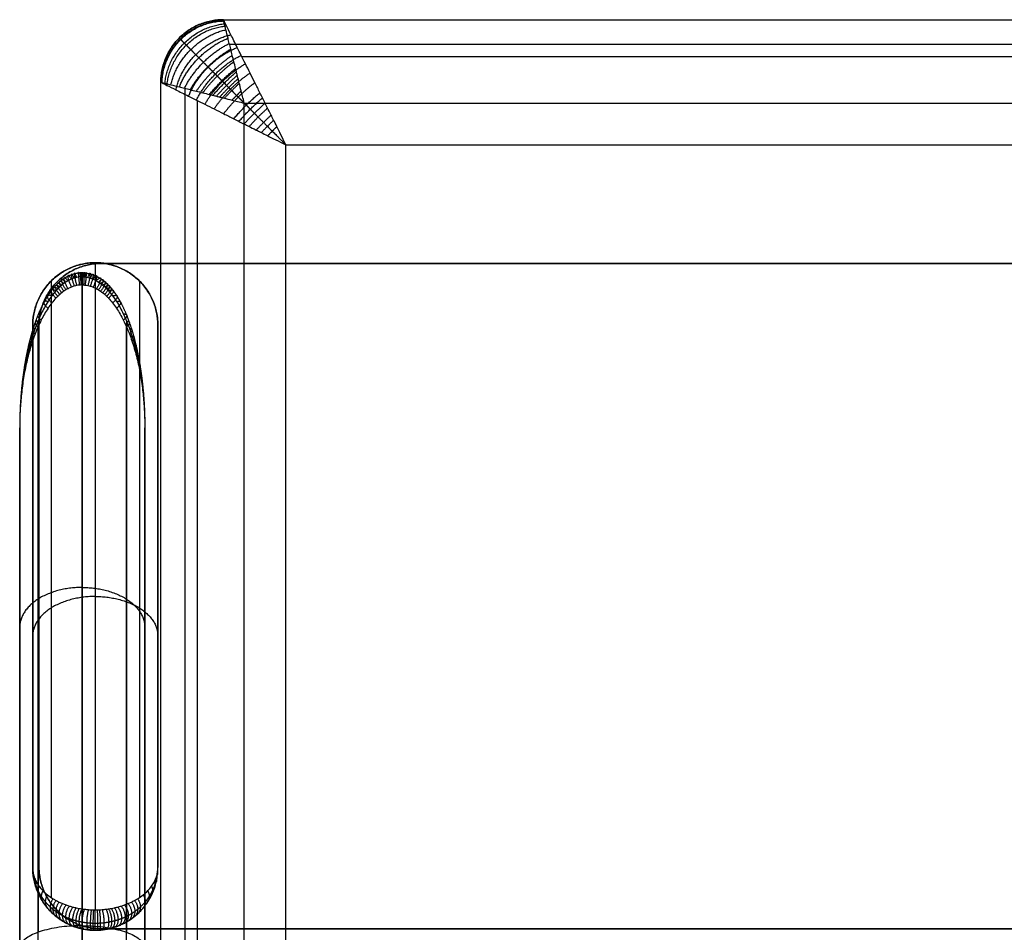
# Model space of a CAD drawing. Header units: millimetres. Extents: x -1267 to 621, y -1022 to -212.
# Tile 3 of 8: x -1267 to -1031, y -431 to -212. Entities that reach past the tile are written whole.
import ezdxf

# ---------------------------------------------------------------- set-up
doc = ezdxf.new("R2010")
doc.units = ezdxf.units.MM
doc.layers.add('Calque 08$Calque 09', color=7, linetype='Continuous', true_color=0xff000e)

msp = doc.modelspace()

# ---------------------------------------------------------------- linework, layer by layer
at = {"layer": 'Calque 08$Calque 09'}
for p, q in [((-1213, -232.1, 63.69), (567, -232.1, 63.69)), ((-1213, -1002.1, 63.69), (-1213, -232.1, 63.69)), ((-1203, -242.1, 423.69), (557, -242.1, 423.69)), ((-1203, -992.1, 423.69), (-1203, -242.1, 423.69)), ((-1263.71, -285.36, 15.36), (-1263.71, -285.36, 492.03)), ((-1233.71, -285.36, 15.36), (-1233.71, -285.36, 492.03)), ((-1266.84, -509.82, 510.36), (-1266.84, -309.92, 510.36)), ((-1236.84, -509.82, 510.36), (-1236.84, -309.92, 510.36)), ((-1263.71, -415.36, 597.63), (-1263.71, -415.36, 15.36)), ((-1233.71, -415.36, 597.63), (-1233.71, -415.36, 15.36)), ((-1247.23, -430.02, 63.69), (-1247.23, -430.02, 13.69)), ((602.7, -430.02, 37.44), (-1247.23, -430.02, 37.44))]:
    msp.add_line(p, q, dxfattribs=at)
for points, weights in [([(-1233, -227.1, 393.69), (-1233, -212.1, 393.69), (-1218, -212.1, 393.69)], [1, 0.707106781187, 1]), ([(-1218, -212.1, 83.69), (-1233, -212.1, 83.69), (-1233, -227.1, 83.69)], [1, 0.707106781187, 1]), ([(-1233, -227.1, 238.69), (-1233, -212.1, 238.69), (-1218, -212.1, 238.69)], [1, 0.707106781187, 1]), ([(-1232.8, -227.16, 80.83), (-1232.5, -212.6, 78.78), (-1217.95, -212.31, 80.83)], [1, 0.714264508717, 1]), ([(-1232.7, -227.26, 397.97), (-1232.4, -212.71, 400.02), (-1217.85, -212.41, 397.97)], [1, 0.714264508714, 1]), ([(-1232.02, -227.35, 77.48), (-1230.76, -214.34, 73.64), (-1217.76, -213.09, 77.48)], [1, 0.740352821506, 1]), ([(-1231.52, -227.84, 402.99), (-1230.27, -214.84, 406.83), (-1217.26, -213.58, 402.99)], [1, 0.740352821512, 1]), ([(-1230.6, -227.7, 74.18), (-1228.17, -216.94, 69.68), (-1217.4, -214.51, 74.18)], [1, 0.78285308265, 1]), ([(-1229.4, -228.91, 407.94), (-1226.97, -218.14, 412.44), (-1216.2, -215.71, 407.94)], [1, 0.782853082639, 1]), ([(-1228.56, -228.21, 71.12), (-1225.26, -219.85, 67.03), (-1216.89, -216.55, 71.12)], [1, 0.835128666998, 1]), ([(-1227.31, -228.53, 69.71), (-1223.78, -221.32, 66.1), (-1216.58, -217.8, 69.71)], [1, 0.862731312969, 1]), ([(-1226.34, -230.44, 412.54), (-1223.04, -222.07, 416.63), (-1214.67, -218.77, 412.54)], [1, 0.835128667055, 1]), ([(-1225.97, -228.86, 68.45), (-1222.4, -222.71, 65.42), (-1216.24, -219.14, 68.45)], [1, 0.888807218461, 1]), ([(-1224.48, -229.23, 67.31), (-1221.03, -224.08, 64.89), (-1215.87, -220.63, 67.31)], [1, 0.913894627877, 1]), ([(-1224.46, -231.38, 414.65), (-1220.94, -224.17, 418.26), (-1213.73, -220.65, 414.65)], [1, 0.862731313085, 1]), ([(-1222.95, -229.62, 66.33), (-1219.74, -225.36, 64.5), (-1215.49, -222.16, 66.33)], [1, 0.936182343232, 1]), ([(-1222.45, -232.38, 416.53), (-1218.88, -226.23, 419.57), (-1212.72, -222.66, 416.53)], [1, 0.888807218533, 1]), ([(-1221.33, -230.02, 65.5), (-1218.5, -226.61, 64.21), (-1215.08, -223.77, 65.5)], [1, 0.955716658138, 1]), ([(-1220.51, -230.23, 65.15), (-1217.9, -227.2, 64.09), (-1214.88, -224.6, 65.15)], [1, 0.964205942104, 1]), ([(-1220.22, -233.49, 418.25), (-1216.77, -228.34, 420.67), (-1211.61, -224.89, 418.25)], [1, 0.913894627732, 1]), ([(-1219.67, -230.44, 64.83), (-1217.32, -227.79, 64), (-1214.67, -225.44, 64.83)], [1, 0.971818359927, 1]), ([(-1218.88, -230.63, 64.57), (-1216.78, -228.33, 63.93), (-1214.47, -226.22, 64.57)], [1, 0.977700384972, 1]), ([(-1217.92, -234.65, 419.72), (-1214.71, -230.39, 421.55), (-1210.46, -227.19, 419.72)], [1, 0.936182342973, 1]), ([(-1217.75, -230.92, 64.26), (-1216.03, -229.08, 63.86), (-1214.19, -227.35, 64.26)], [1, 0.982903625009, 1]), ([(-1215.92, -231.38, 63.9), (-1214.84, -230.26, 63.78), (-1213.73, -229.18, 63.9)], [1, 0.987423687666, 1]), ([(-1215.5, -235.86, 420.96), (-1212.66, -232.44, 422.26), (-1209.25, -229.61, 420.96)], [1, 0.955716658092, 1]), ([(-1214.26, -236.48, 421.49), (-1211.65, -233.45, 422.55), (-1208.63, -230.85, 421.49)], [1, 0.964205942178, 1]), ([(-1213, -237.1, 421.97), (-1210.65, -234.46, 422.8), (-1208, -232.1, 421.97)], [1, 0.971818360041, 1]), ([(-1211.82, -237.69, 422.36), (-1209.72, -235.39, 423), (-1207.41, -233.28, 422.36)], [1, 0.977700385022, 1]), ([(-1210.13, -238.55, 422.83), (-1208.4, -236.71, 423.19), (-1206.56, -234.98, 422.83)], [1, 0.982903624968, 1]), ([(-1208.92, -239.16, 423.1), (-1207.47, -237.64, 423.3), (-1205.95, -236.18, 423.1)], [1, 0.985249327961, 1]), ([(-1207.38, -239.93, 423.36), (-1206.29, -238.82, 423.41), (-1205.18, -237.72, 423.36)], [1, 0.987423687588, 1]), ([(-1263.71, -285.36, 15.36), (-1263.71, -270.36, 15.36), (-1248.71, -270.36, 15.36)], [1, 0.707106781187, 1]), ([(-1248.71, -270.36, 134.26), (-1263.71, -270.36, 134.26), (-1263.71, -285.36, 134.26)], [1, 0.707106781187, 1]), ([(-1247.23, -270.51, 13.69), (-1262.23, -270.51, 13.69), (-1262.23, -285.51, 13.69)], [1, 0.707106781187, 1]), ([(-1262.23, -285.51, 63.69), (-1262.23, -270.51, 63.69), (-1247.23, -270.51, 63.69)], [1, 0.707106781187, 1]), ([(-1247.23, -270.51, 38.69), (-1262.23, -270.51, 38.69), (-1262.23, -285.51, 38.69)], [1, 0.707106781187, 1]), ([(-1233.71, -285.36, 15.36), (-1233.71, -270.36, 15.36), (-1248.71, -270.36, 15.36)], [1, 0.707106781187, 1]), ([(-1248.71, -270.36, 134.26), (-1233.71, -270.36, 134.26), (-1233.71, -285.36, 134.26)], [1, 0.707106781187, 1]), ([(-1254.43, -274.28, 500.83), (-1257.62, -269.35, 496.15), (-1254.43, -276.2, 495.59)], [1, 0.373875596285, 1]), ([(-1253.76, -274.04, 500.76), (-1256.38, -268.42, 495.83), (-1253.76, -275.97, 495.49)], [1, 0.357538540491, 1]), ([(-1253.2, -273.89, 500.72), (-1255.18, -267.79, 495.61), (-1253.2, -275.82, 495.43)], [1, 0.347274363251, 1]), ([(-1252.52, -273.78, 500.69), (-1253.56, -267.28, 495.43), (-1252.52, -275.72, 495.38)], [1, 0.339314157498, 1]), ([(-1252.16, -273.75, 500.69), (-1252.67, -267.14, 495.38), (-1252.16, -275.69, 495.37)], [1, 0.337251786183, 1]), ([(-1251.84, -275.68, 495.36), (-1251.84, -267.1, 495.36), (-1251.84, -273.74, 500.68)], [1, 0.336624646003, 1]), ([(-1251.51, -273.75, 500.69), (-1251, -267.14, 495.38), (-1251.51, -275.69, 495.37)], [1, 0.337251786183, 1]), ([(-1251.16, -273.78, 500.69), (-1250.11, -267.28, 495.43), (-1251.15, -275.72, 495.38)], [1, 0.339314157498, 1]), ([(-1250.47, -273.89, 500.72), (-1248.49, -267.79, 495.61), (-1250.47, -275.82, 495.43)], [1, 0.347274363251, 1]), ([(-1249.91, -274.04, 500.76), (-1247.29, -268.42, 495.83), (-1249.91, -275.97, 495.49)], [1, 0.357538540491, 1]), ([(-1249.24, -274.28, 500.83), (-1246.05, -269.35, 496.15), (-1249.24, -276.2, 495.59)], [1, 0.373875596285, 1]), ([(-1257.21, -276.14, 501.33), (-1260.87, -273.95, 497.76), (-1257.21, -277.96, 496.36)], [1, 0.476238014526, 1]), ([(-1256.73, -275.72, 501.21), (-1260.46, -273.12, 497.47), (-1256.73, -277.56, 496.18)], [1, 0.455369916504, 1]), ([(-1256.24, -275.33, 501.11), (-1260, -272.28, 497.18), (-1256.24, -277.19, 496.02)], [1, 0.435228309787, 1]), ([(-1255.74, -274.99, 501.02), (-1259.46, -271.44, 496.89), (-1255.74, -276.87, 495.88)], [1, 0.416225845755, 1]), ([(-1255.25, -274.69, 500.94), (-1258.85, -270.63, 496.6), (-1255.25, -276.58, 495.76)], [1, 0.398826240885, 1]), ([(-1248.42, -274.69, 500.94), (-1244.82, -270.63, 496.6), (-1248.42, -276.58, 495.76)], [1, 0.398826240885, 1]), ([(-1247.93, -274.99, 501.02), (-1244.21, -271.44, 496.89), (-1247.93, -276.87, 495.88)], [1, 0.416225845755, 1]), ([(-1247.44, -275.33, 501.11), (-1243.67, -272.28, 497.18), (-1247.43, -277.19, 496.02)], [1, 0.435228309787, 1]), ([(-1246.94, -275.72, 501.21), (-1243.21, -273.12, 497.47), (-1246.94, -277.56, 496.18)], [1, 0.455369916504, 1]), ([(-1246.46, -276.14, 501.33), (-1242.8, -273.95, 497.76), (-1246.46, -277.96, 496.36)], [1, 0.476238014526, 1]), ([(-1259.12, -278.29, 501.9), (-1262.18, -277.35, 498.95), (-1259.12, -279.99, 497.25)], [1, 0.567221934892, 1]), ([(-1258.13, -277.08, 501.58), (-1261.55, -275.57, 498.33), (-1258.14, -278.85, 496.75)], [1, 0.518823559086, 1]), ([(-1257.68, -276.6, 501.45), (-1261.23, -274.77, 498.05), (-1257.68, -278.39, 496.55)], [1, 0.497481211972, 1]), ([(-1245.99, -276.6, 501.45), (-1242.44, -274.77, 498.05), (-1245.99, -278.39, 496.55)], [1, 0.497481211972, 1]), ([(-1245.54, -277.08, 501.58), (-1242.12, -275.57, 498.33), (-1245.53, -278.85, 496.75)], [1, 0.518823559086, 1]), ([(-1244.56, -278.29, 501.9), (-1241.49, -277.35, 498.95), (-1244.55, -279.99, 497.25)], [1, 0.567221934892, 1]), ([(-1260.04, -279.65, 502.27), (-1262.74, -279.12, 499.58), (-1260.05, -281.27, 497.81)], [1, 0.615170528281, 1]), ([(-1243.63, -279.65, 502.27), (-1240.93, -279.12, 499.58), (-1243.62, -281.27, 497.81)], [1, 0.615170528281, 1]), ([(-1261.67, -282.61, 503.06), (-1263.69, -282.59, 500.79), (-1261.67, -284.08, 499.04)], [1, 0.702771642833, 1]), ([(-1242, -282.61, 503.06), (-1239.98, -282.59, 500.79), (-1242, -284.08, 499.04)], [1, 0.702771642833, 1]), ([(-1262.44, -284.34, 503.52), (-1264.13, -284.47, 501.45), (-1262.44, -285.71, 499.76)], [1, 0.745497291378, 1]), ([(-1241.23, -284.34, 503.52), (-1239.54, -284.47, 501.45), (-1241.23, -285.71, 499.76)], [1, 0.745497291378, 1]), ([(-1263.74, -287.91, 504.48), (-1264.91, -288.21, 502.76), (-1263.74, -289.09, 501.24)], [1, 0.819099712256, 1]), ([(-1263.12, -286.11, 504), (-1264.54, -286.35, 502.11), (-1263.13, -287.39, 500.49)], [1, 0.784204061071, 1]), ([(-1240.55, -286.11, 504), (-1239.13, -286.35, 502.11), (-1240.54, -287.39, 500.49)], [1, 0.784204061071, 1]), ([(-1239.93, -287.91, 504.48), (-1238.77, -288.21, 502.76), (-1239.93, -289.09, 501.24)], [1, 0.819099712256, 1]), ([(-1264.3, -289.81, 504.99), (-1265.25, -290.15, 503.44), (-1264.31, -290.9, 502.03)], [1, 0.85166549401, 1]), ([(-1239.37, -289.81, 504.99), (-1238.42, -290.15, 503.44), (-1239.36, -290.9, 502.03)], [1, 0.85166549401, 1]), ([(-1264.81, -291.78, 505.51), (-1265.56, -292.13, 504.13), (-1264.81, -292.76, 502.84)], [1, 0.88110683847, 1]), ([(-1238.86, -291.78, 505.51), (-1238.11, -292.13, 504.13), (-1238.86, -292.76, 502.84)], [1, 0.88110683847, 1]), ([(-1265.25, -293.76, 506.04), (-1265.83, -294.1, 504.82), (-1265.26, -294.63, 503.66)], [1, 0.906930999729, 1]), ([(-1238.42, -293.76, 506.04), (-1237.84, -294.1, 504.82), (-1238.41, -294.63, 503.66)], [1, 0.906930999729, 1]), ([(-1265.97, -297.8, 507.12), (-1266.28, -298.09, 506.22), (-1265.97, -298.45, 505.34)], [1, 0.948704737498, 1]), ([(-1237.7, -297.8, 507.12), (-1237.39, -298.09, 506.22), (-1237.7, -298.45, 505.34)], [1, 0.948704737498, 1]), ([(-1266.46, -301.89, 508.22), (-1266.6, -302.1, 507.62), (-1266.46, -302.32, 507.03)], [1, 0.977822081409, 1]), ([(-1237.21, -301.89, 508.22), (-1237.08, -302.1, 507.62), (-1237.21, -302.32, 507.03)], [1, 0.977822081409, 1]), ([(-1266.74, -305.92, 509.29), (-1266.78, -306.02, 509), (-1266.74, -306.13, 508.7)], [1, 0.994524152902, 1]), ([(-1236.93, -305.92, 509.29), (-1236.89, -306.02, 509), (-1236.93, -306.13, 508.7)], [1, 0.994524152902, 1]), ([(-1251.84, -348.19, 560.36), (-1266.84, -348.19, 560.36), (-1266.84, -357.78, 548.72)], [1, 0.707106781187, 1]), ([(-1251.84, -348.19, 560.36), (-1236.84, -348.19, 560.36), (-1236.84, -357.78, 548.72)], [1, 0.707106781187, 1]), ([(-1248.71, -350.36, 564.15), (-1263.71, -350.36, 564.15), (-1263.71, -359.82, 552.51)], [1, 0.707106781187, 1]), ([(-1248.71, -350.36, 564.15), (-1233.71, -350.36, 564.15), (-1233.71, -359.82, 552.51)], [1, 0.707106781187, 1]), ([(-1248.71, -430.36, 15.36), (-1263.71, -430.36, 15.36), (-1263.71, -415.36, 15.36)], [1, 0.707106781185, 1]), ([(-1248.71, -430.36, 199.25), (-1263.71, -430.36, 199.25), (-1263.71, -415.36, 199.25)], [1, 0.707106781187, 1]), ([(-1247.23, -430.02, 63.69), (-1262.23, -430.02, 63.69), (-1262.23, -415.02, 63.69)], [1, 0.707106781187, 1]), ([(-1262.23, -415.02, 13.69), (-1262.23, -430.02, 13.69), (-1247.23, -430.02, 13.69)], [1, 0.707106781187, 1]), ([(-1262.23, -415.02, 38.69), (-1262.23, -430.02, 38.69), (-1247.23, -430.02, 38.69)], [1, 0.707106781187, 1]), ([(-1248.71, -430.36, 15.36), (-1233.71, -430.36, 15.36), (-1233.71, -415.36, 15.36)], [1, 0.707106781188, 1]), ([(-1248.71, -430.36, 199.25), (-1233.71, -430.36, 199.25), (-1233.71, -415.36, 199.25)], [1, 0.707106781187, 1]), ([(-1263.62, -416.47, 600.63), (-1263.65, -416.73, 600.5), (-1263.62, -417, 600.38)], [1, 0.995145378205, 1]), ([(-1263.35, -417.57, 603.64), (-1263.46, -418.11, 603.4), (-1263.35, -418.64, 603.13)], [1, 0.980367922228, 1]), ([(-1234.07, -417.57, 603.64), (-1233.95, -418.11, 603.4), (-1234.07, -418.64, 603.13)], [1, 0.98036796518, 1]), ([(-1233.8, -416.47, 600.63), (-1233.77, -416.73, 600.5), (-1233.8, -417, 600.38)], [1, 0.995145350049, 1]), ([(-1262.87, -418.69, 606.7), (-1263.15, -419.52, 606.36), (-1262.87, -420.31, 605.94)], [1, 0.954707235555, 1]), ([(-1262.19, -419.8, 609.71), (-1262.69, -420.92, 609.3), (-1262.19, -421.95, 608.69)], [1, 0.918155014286, 1]), ([(-1235.23, -419.8, 609.71), (-1234.73, -420.92, 609.3), (-1235.23, -421.95, 608.69)], [1, 0.918155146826, 1]), ([(-1234.55, -418.69, 606.7), (-1234.27, -419.52, 606.36), (-1234.55, -420.31, 605.94)], [1, 0.954707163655, 1]), ([(-1261.28, -420.88, 612.64), (-1262.09, -422.31, 612.21), (-1261.28, -423.54, 611.37)], [1, 0.87036434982, 1]), ([(-1260.17, -421.88, 615.39), (-1261.35, -423.64, 615.02), (-1260.17, -425.04, 613.89)], [1, 0.812933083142, 1]), ([(-1237.25, -421.88, 615.39), (-1236.07, -423.64, 615.02), (-1237.25, -425.04, 613.89)], [1, 0.812933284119, 1]), ([(-1236.14, -420.88, 612.64), (-1235.33, -422.31, 612.21), (-1236.14, -423.54, 611.37)], [1, 0.870364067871, 1]), ([(-1258.83, -422.82, 617.95), (-1260.45, -424.96, 617.78), (-1258.83, -426.44, 616.23)], [1, 0.745567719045, 1]), ([(-1258.12, -423.24, 619.07), (-1259.96, -425.56, 619.05), (-1258.12, -427.05, 617.26)], [1, 0.710918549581, 1]), ([(-1257.36, -423.62, 620.12), (-1259.42, -426.16, 620.3), (-1257.36, -427.62, 618.22)], [1, 0.67524052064, 1]), ([(-1256.55, -423.98, 621.11), (-1258.83, -426.76, 621.56), (-1256.55, -428.15, 619.12)], [1, 0.638187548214, 1]), ([(-1255.7, -424.31, 621.99), (-1258.17, -427.33, 622.77), (-1255.7, -428.63, 619.93)], [1, 0.601642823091, 1]), ([(-1254.91, -424.57, 622.69), (-1257.5, -427.84, 623.84), (-1254.91, -429.02, 620.58)], [1, 0.569469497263, 1]), ([(-1254.1, -424.8, 623.32), (-1256.74, -428.34, 624.89), (-1254.1, -429.36, 621.15)], [1, 0.538606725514, 1]), ([(-1243.32, -424.8, 623.32), (-1240.68, -428.34, 624.89), (-1243.32, -429.36, 621.15)], [1, 0.538606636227, 1]), ([(-1242.5, -424.57, 622.69), (-1239.92, -427.84, 623.84), (-1242.5, -429.02, 620.58)], [1, 0.569469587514, 1]), ([(-1241.71, -424.31, 621.99), (-1239.25, -427.33, 622.77), (-1241.71, -428.63, 619.93)], [1, 0.601642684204, 1]), ([(-1240.87, -423.98, 621.11), (-1238.59, -426.76, 621.56), (-1240.87, -428.15, 619.12)], [1, 0.638187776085, 1]), ([(-1240.06, -423.62, 620.12), (-1237.99, -426.16, 620.3), (-1240.06, -427.62, 618.22)], [1, 0.675240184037, 1]), ([(-1239.3, -423.24, 619.07), (-1237.46, -425.56, 619.05), (-1239.3, -427.05, 617.26)], [1, 0.710919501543, 1]), ([(-1238.59, -422.82, 617.95), (-1236.97, -424.96, 617.78), (-1238.59, -426.44, 616.23)], [1, 0.745567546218, 1]), ([(-1253.28, -424.99, 623.85), (-1255.87, -428.82, 625.89), (-1253.28, -429.65, 621.64)], [1, 0.510259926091, 1]), ([(-1252.56, -425.13, 624.24), (-1255.02, -429.21, 626.71), (-1252.56, -429.86, 621.99)], [1, 0.48826934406, 1]), ([(-1251.91, -425.24, 624.53), (-1254.16, -429.53, 627.38), (-1251.91, -430.02, 622.25)], [1, 0.471035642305, 1]), ([(-1251.31, -425.32, 624.75), (-1253.27, -429.79, 627.93), (-1251.31, -430.14, 622.45)], [1, 0.457338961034, 1]), ([(-1250.36, -425.41, 625), (-1251.72, -430.12, 628.63), (-1250.36, -430.27, 622.68)], [1, 0.441087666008, 1]), ([(-1249.66, -425.45, 625.11), (-1250.48, -430.28, 628.96), (-1249.66, -430.33, 622.78)], [1, 0.433582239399, 1]), ([(-1249.15, -425.47, 625.15), (-1249.54, -430.35, 629.1), (-1249.15, -430.36, 622.82)], [1, 0.430589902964, 1]), ([(-1248.71, -430.36, 622.83), (-1248.71, -430.36, 629.14), (-1248.71, -425.47, 625.16)], [1, 0.429771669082, 1]), ([(-1248.27, -425.47, 625.15), (-1247.88, -430.35, 629.1), (-1248.27, -430.36, 622.82)], [1, 0.430589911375, 1]), ([(-1247.76, -425.45, 625.11), (-1246.93, -430.28, 628.96), (-1247.76, -430.33, 622.78)], [1, 0.433582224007, 1]), ([(-1247.06, -425.41, 625), (-1245.69, -430.12, 628.63), (-1247.06, -430.27, 622.68)], [1, 0.441087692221, 1]), ([(-1246.11, -425.32, 624.75), (-1244.15, -429.79, 627.93), (-1246.11, -430.14, 622.45)], [1, 0.457338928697, 1]), ([(-1245.51, -425.24, 624.53), (-1243.26, -429.53, 627.38), (-1245.51, -430.02, 622.25)], [1, 0.471035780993, 1]), ([(-1244.86, -425.13, 624.24), (-1242.4, -429.21, 626.71), (-1244.86, -429.86, 621.99)], [1, 0.488269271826, 1]), ([(-1244.14, -424.99, 623.85), (-1241.54, -428.82, 625.89), (-1244.14, -429.65, 621.64)], [1, 0.510260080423, 1])]:
    msp.add_rational_spline(points, weights, degree=2, dxfattribs=at)
for points in [[(-1218, -212.1, 83.69), (-323, -212.1, 83.69), (572, -212.1, 83.69)], [(-1218, -212.1, 83.69), (-1218, -212.1, 238.69), (-1218, -212.1, 393.69)], [(-1218, -212.1, 393.69), (-323, -212.1, 393.69), (572, -212.1, 393.69)], [(-1218, -212.1, 243.69), (-323, -212.1, 243.69), (572, -212.1, 243.69)], [(-1228.61, -216.5, 83.69), (-1228.61, -216.5, 238.69), (-1228.61, -216.5, 393.69)], [(-1216.54, -217.96, 69.54), (-323, -217.96, 69.54), (570.53, -217.96, 69.54)], [(-1213.61, -220.89, 414.9), (-323, -220.89, 414.9), (567.6, -220.89, 414.9)], [(-1233, -1007.1, 83.69), (-1233, -617.1, 83.69), (-1233, -227.1, 83.69)], [(-1233, -1007.1, 393.69), (-1233, -617.1, 393.69), (-1233, -227.1, 393.69)], [(-1233, -227.1, 83.69), (-1233, -227.1, 238.69), (-1233, -227.1, 393.69)], [(-1233, -1007.1, 243.69), (-1233, -617.1, 243.69), (-1233, -227.1, 243.69)], [(-1227.15, -1005.64, 69.54), (-1227.15, -617.1, 69.54), (-1227.15, -228.57, 69.54)], [(-1224.22, -1002.71, 414.9), (-1224.22, -617.1, 414.9), (-1224.22, -231.5, 414.9)], [(-1248.71, -270.36, 499.17), (-1248.71, -347.92, 562.17), (-1248.71, -425.47, 625.16)], [(-1248.71, -270.36, 15.36), (-1248.71, -270.36, 257.27), (-1248.71, -270.36, 499.17)], [(602.7, -270.51, 13.69), (-322.27, -270.51, 13.69), (-1247.23, -270.51, 13.69)], [(-1247.23, -270.51, 63.69), (-322.27, -270.51, 63.69), (602.7, -270.51, 63.69)], [(-1247.23, -270.51, 63.69), (-1247.23, -270.51, 38.69), (-1247.23, -270.51, 13.69)], [(602.7, -270.51, 38.69), (-322.27, -270.51, 38.69), (-1247.23, -270.51, 38.69)], [(-1251.84, -273.74, 500.68), (-1251.84, -351.51, 563.02), (-1251.84, -429.28, 625.36)], [(-1259.31, -274.76, 15.36), (-1259.31, -274.76, 256.22), (-1259.31, -274.76, 497.08)], [(-1259.31, -274.76, 497.08), (-1259.31, -348.63, 557.09), (-1259.31, -422.51, 617.1)], [(-1257.84, -274.91, 63.69), (-1257.84, -274.91, 38.69), (-1257.84, -274.91, 13.69)], [(-1251.84, -509.82, 495.36), (-1251.84, -392.75, 495.36), (-1251.84, -275.68, 495.36)], [(-1238.1, -274.76, 15.36), (-1238.1, -274.76, 256.22), (-1238.1, -274.76, 497.08)], [(-1238.1, -274.76, 497.08), (-1238.1, -348.63, 557.09), (-1238.1, -422.51, 617.1)], [(-1263.71, -285.36, 492.03), (-1263.71, -350.36, 544.83), (-1263.71, -415.36, 597.63)], [(-1263.71, -415.36, 15.36), (-1263.71, -350.36, 15.36), (-1263.71, -285.36, 15.36)], [(-1263.71, -285.36, 199.25), (-1263.71, -350.36, 199.25), (-1263.71, -415.36, 199.25)], [(-1262.44, -284.35, 503.53), (-1262.44, -357.6, 562.25), (-1262.44, -430.86, 620.97)], [(-1262.23, -285.51, 63.69), (-1262.23, -350.27, 63.69), (-1262.23, -415.02, 63.69)], [(-1262.23, -285.51, 13.69), (-1262.23, -350.27, 13.69), (-1262.23, -415.02, 13.69)], [(-1262.23, -285.51, 63.69), (-1262.23, -285.51, 38.69), (-1262.23, -285.51, 13.69)], [(-1262.23, -285.51, 38.69), (-1262.23, -350.27, 38.69), (-1262.23, -415.02, 38.69)], [(-1241.23, -284.35, 503.53), (-1241.23, -357.6, 562.25), (-1241.23, -430.86, 620.97)], [(-1233.71, -285.36, 492.03), (-1233.71, -350.36, 544.83), (-1233.71, -415.36, 597.63)], [(-1233.71, -415.36, 15.36), (-1233.71, -350.36, 15.36), (-1233.71, -285.36, 15.36)], [(-1233.71, -285.36, 199.25), (-1233.71, -350.36, 199.25), (-1233.71, -415.36, 199.25)], [(-1262.44, -509.82, 499.76), (-1262.44, -397.76, 499.76), (-1262.44, -285.71, 499.76)], [(-1241.23, -509.82, 499.76), (-1241.23, -397.76, 499.76), (-1241.23, -285.71, 499.76)], [(-1266.84, -309.92, 510.36), (-1266.84, -372.3, 560.36), (-1266.84, -434.67, 610.36)], [(-1236.84, -309.92, 510.36), (-1236.84, -372.3, 560.36), (-1236.84, -434.67, 610.36)], [(-1263.71, -350.36, 544.83), (-1263.71, -350.36, 280.1), (-1263.71, -350.36, 15.36)], [(-1233.71, -350.36, 544.83), (-1233.71, -350.36, 280.1), (-1233.71, -350.36, 15.36)], [(-1266.84, -372.3, 560.36), (-1266.84, -441.06, 560.36), (-1266.84, -509.82, 560.36)], [(-1236.84, -372.3, 560.36), (-1236.84, -441.06, 560.36), (-1236.84, -509.82, 560.36)], [(-1262.23, -415.02, 63.69), (-1262.23, -415.02, 38.69), (-1262.23, -415.02, 13.69)], [(-1259.31, -425.97, 615.45), (-1259.31, -425.97, 315.41), (-1259.31, -425.97, 15.36)], [(-1257.84, -425.63, 63.69), (-1257.84, -425.63, 38.69), (-1257.84, -425.63, 13.69)], [(-1238.1, -425.97, 615.45), (-1238.1, -425.97, 315.41), (-1238.1, -425.97, 15.36)], [(-1251.84, -429.28, 625.36), (-1251.84, -469.55, 625.36), (-1251.84, -509.82, 625.36)], [(-1248.71, -430.36, 622.83), (-1248.71, -430.36, 319.1), (-1248.71, -430.36, 15.36)], [(602.7, -430.02, 63.69), (-322.27, -430.02, 63.69), (-1247.23, -430.02, 63.69)], [(-1247.23, -430.02, 13.69), (-322.27, -430.02, 13.69), (602.7, -430.02, 13.69)]]:
    msp.add_open_spline(points, degree=2, dxfattribs=at)
for points, knots in [([(-1203, -242.1, 423.69), (-1203.89, -240.3, 423.68), (-1204.95, -238.17, 423.46), (-1205.98, -236.13, 423.1), (-1206.78, -234.53, 422.73), (-1207.46, -233.2, 422.34), (-1208.03, -232.05, 421.96), (-1208.63, -230.85, 421.5), (-1209.45, -229.19, 420.79), (-1210.46, -227.2, 419.77), (-1211.62, -224.87, 418.3), (-1212.72, -222.68, 416.6), (-1213.74, -220.63, 414.69), (-1214.95, -218.2, 411.97), (-1216.22, -215.66, 408.21), (-1217.31, -213.5, 403.23), (-1217.89, -212.34, 398.33), (-1218, -212.1, 395.12), (-1218, -212.1, 393.69)], [-24.679051, -24.679051, -24.679051, -24.679051, -23.886231, -23.489821, -23.093411, -22.300592, -21.507772, -20.594142, -19.680513, -17.853254, -16.063055, -14.272856, -12.570032, -10.867208, -7.704255, -4.806764, -2.155045, 0, 0, 0, 0]), ([(-1213, -232.1, 63.69), (-1213.3, -230.9, 63.69), (-1213.77, -229, 63.88), (-1214.22, -227.24, 64.27), (-1214.49, -226.17, 64.58), (-1214.68, -225.4, 64.84), (-1214.88, -224.6, 65.14), (-1215.15, -223.49, 65.62), (-1215.49, -222.17, 66.3), (-1215.88, -220.62, 67.28), (-1216.24, -219.15, 68.41), (-1216.58, -217.79, 69.68), (-1216.99, -216.17, 71.49), (-1217.41, -214.48, 74), (-1217.77, -213.03, 77.32), (-1217.96, -212.26, 80.59), (-1218, -212.1, 82.73), (-1218, -212.1, 83.69)], [-8.22635, -8.22635, -8.22635, -8.22635, -7.962077, -7.697804, -7.433531, -7.169257, -6.864714, -6.560171, -5.951085, -5.354352, -4.757619, -4.190011, -3.622403, -2.568085, -1.602255, -0.718348, 0, 0, 0, 0]), ([(-1233, -227.1, 393.69), (-1233, -227.1, 395.12), (-1232.77, -227.22, 398.33), (-1231.61, -227.8, 403.23), (-1229.44, -228.88, 408.21), (-1226.9, -230.15, 411.97), (-1224.48, -231.37, 414.69), (-1222.43, -232.39, 416.6), (-1220.23, -233.49, 418.3), (-1217.91, -234.65, 419.77), (-1215.92, -235.65, 420.79), (-1214.26, -236.48, 421.5), (-1213.06, -237.08, 421.96), (-1211.91, -237.65, 422.34), (-1210.57, -238.33, 422.73), (-1208.98, -239.13, 423.1), (-1206.94, -240.15, 423.46), (-1204.8, -241.22, 423.68), (-1203, -242.1, 423.69)], [0, 0, 0, 0, 2.155045, 4.806764, 7.704255, 10.867208, 12.570032, 14.272856, 16.063055, 17.853254, 19.680513, 20.594142, 21.507772, 22.300592, 23.093411, 23.489821, 23.886231, 24.679051, 24.679051, 24.679051, 24.679051]), ([(-1233, -227.1, 83.69), (-1233, -227.1, 82.73), (-1232.85, -227.14, 80.59), (-1232.07, -227.34, 77.32), (-1230.63, -227.7, 74), (-1228.94, -228.12, 71.49), (-1227.32, -228.53, 69.68), (-1225.95, -228.87, 68.41), (-1224.49, -229.23, 67.28), (-1222.94, -229.62, 66.3), (-1221.61, -229.95, 65.62), (-1220.51, -230.23, 65.14), (-1219.71, -230.43, 64.84), (-1218.94, -230.62, 64.58), (-1217.87, -230.89, 64.27), (-1216.1, -231.34, 63.88), (-1214.2, -231.81, 63.69), (-1213, -232.1, 63.69)], [0, 0, 0, 0, 0.718348, 1.602255, 2.568085, 3.622403, 4.190011, 4.757619, 5.354352, 5.951085, 6.560171, 6.864714, 7.169257, 7.433531, 7.697804, 7.962077, 8.22635, 8.22635, 8.22635, 8.22635]), ([(-1248.71, -270.36, 499.17), (-1249.52, -270.36, 499.17), (-1251.19, -270.5, 499.1), (-1253.68, -271.13, 498.8), (-1256.12, -272.23, 498.28), (-1258.38, -273.78, 497.54), (-1260.32, -275.74, 496.61), (-1261.86, -277.99, 495.54), (-1262.95, -280.42, 494.39), (-1263.57, -282.89, 493.21), (-1263.71, -284.56, 492.42), (-1263.71, -285.36, 492.03)], [0, 0, 0, 0, 2.430116, 5.008921, 7.72491, 10.555069, 13.462538, 16.39781, 19.30407, 22.125086, 24.812808, 24.812808, 24.812808, 24.812808]), ([(-1248.71, -270.36, 499.17), (-1247.9, -270.36, 499.17), (-1246.22, -270.5, 499.1), (-1243.73, -271.13, 498.8), (-1241.29, -272.23, 498.28), (-1239.04, -273.78, 497.54), (-1237.1, -275.74, 496.61), (-1235.55, -277.99, 495.54), (-1234.47, -280.42, 494.39), (-1233.84, -282.89, 493.21), (-1233.71, -284.56, 492.42), (-1233.71, -285.36, 492.03)], [0, 0, 0, 0, 2.430116, 5.008921, 7.72491, 10.555069, 13.462538, 16.39781, 19.30407, 22.125086, 24.812808, 24.812808, 24.812808, 24.812808]), ([(-1251.84, -273.74, 500.68), (-1251.94, -273.74, 500.68), (-1252.17, -273.74, 500.69), (-1252.63, -273.78, 500.7), (-1253.17, -273.87, 500.72), (-1253.81, -274.04, 500.77), (-1254.5, -274.3, 500.83), (-1255.16, -274.63, 500.92), (-1255.75, -274.99, 501.02), (-1256.25, -275.33, 501.11), (-1256.74, -275.72, 501.22), (-1257.22, -276.14, 501.33), (-1257.69, -276.6, 501.45), (-1258.34, -277.3, 501.64), (-1259.16, -278.31, 501.91), (-1260.4, -280.13, 502.4), (-1261.49, -282.16, 502.94), (-1262.46, -284.34, 503.52), (-1263.14, -286.11, 504), (-1263.76, -287.93, 504.49), (-1264.32, -289.83, 504.99), (-1264.82, -291.78, 505.51), (-1265.41, -294.44, 506.22), (-1266.01, -297.81, 507.13), (-1266.49, -301.86, 508.21), (-1266.77, -305.91, 509.29), (-1266.84, -308.59, 510.01), (-1266.84, -309.92, 510.36)], [0, 0, 0, 0, 0.262687, 0.546269, 1.103085, 1.575474, 2.167094, 2.932126, 3.424776, 3.946668, 4.493353, 5.060955, 5.646163, 6.246157, 7.670699, 9.196795, 12.38861, 14.195171, 16.019066, 17.856092, 19.782393, 21.756828, 23.73807, 27.74501, 31.789199, 35.751529, 39.691254, 39.691254, 39.691254, 39.691254]), ([(-1251.84, -273.74, 500.68), (-1251.73, -273.74, 500.68), (-1251.5, -273.74, 500.69), (-1251.04, -273.78, 500.7), (-1250.5, -273.87, 500.72), (-1249.86, -274.04, 500.77), (-1249.17, -274.3, 500.83), (-1248.51, -274.63, 500.92), (-1247.92, -274.99, 501.02), (-1247.42, -275.33, 501.11), (-1246.93, -275.72, 501.22), (-1246.45, -276.14, 501.33), (-1245.99, -276.6, 501.45), (-1245.33, -277.3, 501.64), (-1244.51, -278.31, 501.91), (-1243.27, -280.13, 502.4), (-1242.18, -282.16, 502.94), (-1241.21, -284.34, 503.52), (-1240.53, -286.11, 504), (-1239.91, -287.93, 504.49), (-1239.35, -289.83, 504.99), (-1238.85, -291.78, 505.51), (-1238.26, -294.44, 506.22), (-1237.67, -297.81, 507.13), (-1237.18, -301.86, 508.21), (-1236.9, -305.91, 509.29), (-1236.84, -308.59, 510.01), (-1236.84, -309.92, 510.36)], [0, 0, 0, 0, 0.262687, 0.546269, 1.103085, 1.575474, 2.167094, 2.932126, 3.424776, 3.946668, 4.493353, 5.060955, 5.646163, 6.246157, 7.670699, 9.196795, 12.38861, 14.195171, 16.019066, 17.856092, 19.782393, 21.756828, 23.73807, 27.74501, 31.789199, 35.751529, 39.691254, 39.691254, 39.691254, 39.691254]), ([(-1251.84, -275.68, 495.36), (-1251.94, -275.68, 495.36), (-1252.17, -275.69, 495.37), (-1252.63, -275.72, 495.38), (-1253.17, -275.81, 495.42), (-1253.81, -275.97, 495.49), (-1254.5, -276.21, 495.6), (-1255.16, -276.52, 495.73), (-1255.76, -276.87, 495.88), (-1256.25, -277.19, 496.03), (-1256.74, -277.56, 496.19), (-1257.22, -277.96, 496.36), (-1257.69, -278.39, 496.55), (-1258.35, -279.06, 496.84), (-1259.16, -280.01, 497.26), (-1260.4, -281.74, 498.02), (-1261.5, -283.66, 498.86), (-1262.46, -285.72, 499.76), (-1263.14, -287.39, 500.49), (-1263.76, -289.12, 501.25), (-1264.32, -290.91, 502.03), (-1264.83, -292.76, 502.84), (-1265.42, -295.27, 503.94), (-1266.01, -298.46, 505.34), (-1266.49, -302.3, 507.02), (-1266.77, -306.12, 508.7), (-1266.84, -308.66, 509.81), (-1266.84, -309.92, 510.36)], [0, 0, 0, 0, 0.262687, 0.546269, 1.103085, 1.575474, 2.167094, 2.932126, 3.424776, 3.946668, 4.493353, 5.060955, 5.646163, 6.246157, 7.670699, 9.196795, 12.38861, 14.195171, 16.019066, 17.856092, 19.782393, 21.756828, 23.73807, 27.74501, 31.789199, 35.751529, 39.691254, 39.691254, 39.691254, 39.691254]), ([(-1251.84, -275.68, 495.36), (-1251.73, -275.68, 495.36), (-1251.5, -275.69, 495.37), (-1251.04, -275.72, 495.38), (-1250.5, -275.81, 495.42), (-1249.86, -275.97, 495.49), (-1249.17, -276.21, 495.6), (-1248.51, -276.52, 495.73), (-1247.91, -276.87, 495.88), (-1247.42, -277.19, 496.03), (-1246.93, -277.56, 496.19), (-1246.45, -277.96, 496.36), (-1245.98, -278.39, 496.55), (-1245.32, -279.06, 496.84), (-1244.51, -280.01, 497.26), (-1243.27, -281.74, 498.02), (-1242.17, -283.66, 498.86), (-1241.21, -285.72, 499.76), (-1240.53, -287.39, 500.49), (-1239.91, -289.12, 501.25), (-1239.35, -290.91, 502.03), (-1238.85, -292.76, 502.84), (-1238.25, -295.27, 503.94), (-1237.66, -298.46, 505.34), (-1237.18, -302.3, 507.02), (-1236.9, -306.12, 508.7), (-1236.84, -308.66, 509.81), (-1236.84, -309.92, 510.36)], [0, 0, 0, 0, 0.262687, 0.546269, 1.103085, 1.575474, 2.167094, 2.932126, 3.424776, 3.946668, 4.493353, 5.060955, 5.646163, 6.246157, 7.670699, 9.196795, 12.38861, 14.195171, 16.019066, 17.856092, 19.782393, 21.756828, 23.73807, 27.74501, 31.789199, 35.751529, 39.691254, 39.691254, 39.691254, 39.691254]), ([(-1263.71, -415.36, 597.63), (-1263.71, -415.73, 598.63), (-1263.65, -416.47, 600.64), (-1263.38, -417.58, 603.67), (-1262.91, -418.69, 606.7), (-1262.23, -419.8, 609.71), (-1261.34, -420.86, 612.61), (-1260.23, -421.88, 615.37), (-1259.13, -422.66, 617.5), (-1258.14, -423.23, 619.06), (-1257.38, -423.62, 620.12), (-1256.58, -423.98, 621.09), (-1255.76, -424.29, 621.95), (-1254.94, -424.57, 622.69), (-1254.13, -424.8, 623.32), (-1253.34, -424.98, 623.83), (-1252.6, -425.13, 624.23), (-1251.94, -425.24, 624.53), (-1251.21, -425.34, 624.79), (-1250.46, -425.41, 624.99), (-1249.73, -425.45, 625.11), (-1249.17, -425.47, 625.15), (-1248.86, -425.47, 625.16), (-1248.71, -425.47, 625.16)], [0, 0, 0, 0, 3.044394, 6.106526, 9.233921, 12.334319, 15.39621, 18.316748, 21.130647, 22.404931, 23.626639, 24.818974, 25.938461, 26.894632, 27.804453, 28.656642, 29.353359, 29.94743, 30.480014, 31.280581, 31.849184, 32.261361, 32.614258, 32.614258, 32.614258, 32.614258]), ([(-1263.71, -415.36, 597.63), (-1263.71, -415.91, 598.55), (-1263.65, -417, 600.38), (-1263.38, -418.65, 603.16), (-1262.91, -420.3, 605.93), (-1262.23, -421.94, 608.68), (-1261.34, -423.52, 611.34), (-1260.23, -425.03, 613.87), (-1259.13, -426.19, 615.82), (-1258.14, -427.04, 617.25), (-1257.38, -427.62, 618.22), (-1256.58, -428.15, 619.11), (-1255.76, -428.62, 619.9), (-1254.94, -429.02, 620.57), (-1254.13, -429.36, 621.15), (-1253.34, -429.64, 621.62), (-1252.6, -429.86, 621.98), (-1251.94, -430.02, 622.25), (-1251.21, -430.16, 622.49), (-1250.46, -430.27, 622.68), (-1249.73, -430.33, 622.78), (-1249.17, -430.36, 622.83), (-1248.86, -430.36, 622.83), (-1248.71, -430.36, 622.83)], [0, 0, 0, 0, 3.044394, 6.106526, 9.233921, 12.334319, 15.39621, 18.316748, 21.130647, 22.404931, 23.626639, 24.818974, 25.938461, 26.894632, 27.804453, 28.656642, 29.353359, 29.94743, 30.480014, 31.280581, 31.849184, 32.261361, 32.614258, 32.614258, 32.614258, 32.614258]), ([(-1248.71, -430.36, 622.83), (-1248.56, -430.36, 622.83), (-1248.24, -430.36, 622.83), (-1247.69, -430.33, 622.78), (-1246.96, -430.27, 622.68), (-1246.21, -430.16, 622.49), (-1245.48, -430.02, 622.25), (-1244.82, -429.86, 621.98), (-1244.08, -429.64, 621.62), (-1243.29, -429.36, 621.15), (-1242.48, -429.02, 620.57), (-1241.66, -428.62, 619.9), (-1240.84, -428.15, 619.11), (-1240.04, -427.62, 618.22), (-1239.28, -427.04, 617.25), (-1238.29, -426.19, 615.82), (-1237.18, -425.03, 613.87), (-1236.08, -423.52, 611.34), (-1235.19, -421.94, 608.68), (-1234.51, -420.3, 605.93), (-1234.04, -418.65, 603.16), (-1233.77, -417, 600.38), (-1233.71, -415.91, 598.55), (-1233.71, -415.36, 597.63)], [0, 0, 0, 0, 0.352897, 0.765074, 1.333677, 2.134245, 2.666828, 3.2609, 3.957616, 4.809806, 5.719626, 6.675797, 7.795284, 8.987619, 10.209328, 11.483612, 14.297511, 17.218048, 20.27994, 23.380338, 26.507733, 29.569865, 32.614143, 32.614143, 32.614143, 32.614143]), ([(-1248.71, -425.47, 625.16), (-1248.56, -425.47, 625.16), (-1248.24, -425.47, 625.15), (-1247.69, -425.45, 625.11), (-1246.96, -425.41, 624.99), (-1246.21, -425.34, 624.79), (-1245.48, -425.24, 624.53), (-1244.82, -425.13, 624.23), (-1244.08, -424.98, 623.83), (-1243.29, -424.8, 623.32), (-1242.48, -424.57, 622.69), (-1241.66, -424.29, 621.95), (-1240.84, -423.98, 621.09), (-1240.04, -423.62, 620.12), (-1239.28, -423.23, 619.06), (-1238.29, -422.66, 617.5), (-1237.18, -421.88, 615.37), (-1236.08, -420.86, 612.61), (-1235.19, -419.8, 609.71), (-1234.51, -418.69, 606.7), (-1234.04, -417.58, 603.67), (-1233.77, -416.47, 600.64), (-1233.71, -415.73, 598.63), (-1233.71, -415.36, 597.63)], [0, 0, 0, 0, 0.352897, 0.765074, 1.333677, 2.134245, 2.666828, 3.2609, 3.957616, 4.809806, 5.719626, 6.675797, 7.795284, 8.987619, 10.209328, 11.483612, 14.297511, 17.218048, 20.27994, 23.380338, 26.507733, 29.569865, 32.614143, 32.614143, 32.614143, 32.614143]), ([(-1251.84, -429.28, 625.36), (-1252.65, -429.28, 625.36), (-1254.32, -429.33, 625.23), (-1256.81, -429.55, 624.6), (-1259.24, -429.95, 623.5), (-1261.49, -430.5, 621.95), (-1263.44, -431.21, 620), (-1264.99, -432.02, 617.75), (-1266.07, -432.89, 615.32), (-1266.7, -433.78, 612.84), (-1266.83, -434.38, 611.17), (-1266.84, -434.67, 610.36)], [0, 0, 0, 0, 2.429317, 5.000436, 7.694276, 10.481572, 13.32267, 16.169812, 18.971954, 21.680898, 24.256776, 24.256776, 24.256776, 24.256776]), ([(-1251.84, -429.28, 625.36), (-1251.03, -429.28, 625.36), (-1249.36, -429.33, 625.23), (-1246.87, -429.55, 624.6), (-1244.43, -429.95, 623.5), (-1242.18, -430.5, 621.95), (-1240.23, -431.21, 620), (-1238.69, -432.02, 617.75), (-1237.6, -432.89, 615.32), (-1236.97, -433.78, 612.84), (-1236.84, -434.38, 611.17), (-1236.84, -434.67, 610.36)], [0, 0, 0, 0, 2.429317, 5.000436, 7.694276, 10.481572, 13.32267, 16.169812, 18.971954, 21.680898, 24.256776, 24.256776, 24.256776, 24.256776])]:
    msp.add_open_spline(points, degree=3, knots=knots, dxfattribs=at)
for points, weights, knots in [([(-1228.61, -216.5, 393.69), (-1228.61, -216.5, 395.42), (-1228.33, -216.78, 399.27), (-1226.98, -218.13, 404.93), (-1224.66, -220.45, 410.22), (-1222.18, -222.93, 413.88), (-1219.96, -225.15, 416.36), (-1218.18, -226.93, 418.02), (-1216.33, -228.77, 419.44), (-1214.44, -230.67, 420.64), (-1212.84, -232.27, 421.46), (-1211.55, -233.56, 422.02), (-1210.62, -234.49, 422.37), (-1209.74, -235.37, 422.67), (-1208.71, -236.4, 422.94), (-1207.49, -237.61, 423.2), (-1205.95, -239.16, 423.46), (-1204.34, -240.77, 423.63), (-1203, -242.1, 423.69)], [0.853553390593, 0.853551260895, 0.856311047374, 0.869556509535, 0.891702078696, 0.913673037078, 0.931492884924, 0.944812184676, 0.957180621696, 0.968430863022, 0.976514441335, 0.982176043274, 0.985815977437, 0.988906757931, 0.991075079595, 0.992638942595, 0.994088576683, 0.995046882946, 0.995628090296], [0, 0, 0, 0, 2.155045, 4.806764, 7.704255, 10.867208, 12.570032, 14.272856, 16.063055, 17.853254, 19.680513, 20.594142, 21.507772, 22.300592, 23.093411, 23.489821, 23.886231, 24.679051, 24.679051, 24.679051, 24.679051]), ([(-1228.61, -216.5, 83.69), (-1228.61, -216.5, 82.43), (-1228.41, -216.7, 79.64), (-1227.44, -217.67, 75.61), (-1225.84, -219.27, 71.97), (-1224.2, -220.91, 69.58), (-1222.8, -222.31, 68.01), (-1221.7, -223.41, 66.98), (-1220.59, -224.52, 66.13), (-1219.46, -225.64, 65.42), (-1218.54, -226.57, 64.95), (-1217.8, -227.31, 64.62), (-1217.27, -227.84, 64.42), (-1216.77, -228.34, 64.26), (-1216.07, -229.03, 64.07), (-1214.95, -230.16, 63.83), (-1213.75, -231.36, 63.7), (-1213, -232.1, 63.69)], [0.853553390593, 0.853551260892, 0.856311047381, 0.869556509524, 0.891702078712, 0.913673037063, 0.931492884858, 0.94481218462, 0.957180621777, 0.968430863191, 0.976514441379, 0.98217604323, 0.985815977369, 0.988906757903, 0.991508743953, 0.993769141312, 0.995046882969, 0.995628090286], [0, 0, 0, 0, 0.718348, 1.602255, 2.568085, 3.622403, 4.190011, 4.757619, 5.354352, 5.951085, 6.560171, 6.864714, 7.169257, 7.433531, 7.697804, 7.962077, 8.22635, 8.22635, 8.22635, 8.22635]), ([(-1251.84, -272.79, 497.35), (-1251.99, -272.79, 497.35), (-1252.3, -272.8, 497.36), (-1252.94, -272.87, 497.38), (-1253.67, -273.01, 497.43), (-1254.52, -273.28, 497.52), (-1255.39, -273.66, 497.66), (-1256.18, -274.13, 497.82), (-1256.85, -274.61, 497.99), (-1257.39, -275.06, 498.15), (-1257.91, -275.54, 498.32), (-1258.4, -276.05, 498.5), (-1258.87, -276.59, 498.69), (-1259.5, -277.4, 498.97), (-1260.26, -278.51, 499.36), (-1261.38, -280.45, 500.04), (-1262.34, -282.55, 500.78), (-1263.18, -284.78, 501.56), (-1263.76, -286.56, 502.18), (-1264.28, -288.39, 502.82), (-1264.75, -290.26, 503.48), (-1265.17, -292.19, 504.15), (-1265.66, -294.8, 505.07), (-1266.15, -298.09, 506.22), (-1266.55, -302.06, 507.61), (-1266.78, -306.01, 508.99), (-1266.84, -308.62, 509.91), (-1266.84, -309.92, 510.36)], [0.668312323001, 0.668311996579, 0.668531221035, 0.669873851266, 0.673060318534, 0.678995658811, 0.687526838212, 0.697728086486, 0.708242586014, 0.717748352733, 0.72781801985, 0.73824995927, 0.748865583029, 0.764351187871, 0.784486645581, 0.816642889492, 0.846338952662, 0.87317933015, 0.892485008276, 0.910143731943, 0.926283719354, 0.940878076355, 0.958148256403, 0.975481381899, 0.989823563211, 0.998177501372, 0.999999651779, 1], [0, 0, 0, 0, 0.262687, 0.546269, 1.103085, 1.575474, 2.167094, 2.932126, 3.424776, 3.946668, 4.493353, 5.060955, 5.646163, 6.246157, 7.670699, 9.196795, 12.38861, 14.195171, 16.019066, 17.856092, 19.782393, 21.756828, 23.73807, 27.74501, 31.789199, 35.751529, 39.691254, 39.691254, 39.691254, 39.691254]), ([(-1251.84, -272.79, 497.35), (-1251.68, -272.79, 497.35), (-1251.37, -272.8, 497.36), (-1250.73, -272.87, 497.38), (-1250, -273.01, 497.43), (-1249.15, -273.28, 497.52), (-1248.28, -273.66, 497.66), (-1247.49, -274.13, 497.82), (-1246.82, -274.61, 497.99), (-1246.28, -275.06, 498.15), (-1245.76, -275.54, 498.32), (-1245.27, -276.05, 498.5), (-1244.8, -276.59, 498.69), (-1244.17, -277.4, 498.97), (-1243.41, -278.51, 499.36), (-1242.29, -280.45, 500.04), (-1241.33, -282.55, 500.78), (-1240.5, -284.78, 501.56), (-1239.91, -286.56, 502.18), (-1239.39, -288.39, 502.82), (-1238.92, -290.26, 503.48), (-1238.5, -292.19, 504.15), (-1238.01, -294.8, 505.07), (-1237.52, -298.09, 506.22), (-1237.12, -302.06, 507.61), (-1236.89, -306.01, 508.99), (-1236.84, -308.62, 509.91), (-1236.84, -309.92, 510.36)], [0.668312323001, 0.668311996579, 0.668531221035, 0.669873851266, 0.673060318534, 0.678995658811, 0.687526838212, 0.697728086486, 0.708242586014, 0.717748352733, 0.72781801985, 0.73824995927, 0.748865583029, 0.764351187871, 0.784486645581, 0.816642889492, 0.846338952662, 0.87317933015, 0.892485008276, 0.910143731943, 0.926283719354, 0.940878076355, 0.958148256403, 0.975481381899, 0.989823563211, 0.998177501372, 0.999999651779, 1], [0, 0, 0, 0, 0.262687, 0.546269, 1.103085, 1.575474, 2.167094, 2.932126, 3.424776, 3.946668, 4.493353, 5.060955, 5.646163, 6.246157, 7.670699, 9.196795, 12.38861, 14.195171, 16.019066, 17.856092, 19.782393, 21.756828, 23.73807, 27.74501, 31.789199, 35.751529, 39.691254, 39.691254, 39.691254, 39.691254]), ([(-1263.71, -415.36, 597.63), (-1263.71, -415.82, 598.59), (-1263.66, -416.74, 600.51), (-1263.43, -418.12, 603.42), (-1263.03, -419.51, 606.35), (-1262.46, -420.9, 609.26), (-1261.7, -422.25, 612.09), (-1260.74, -423.54, 614.81), (-1259.78, -424.56, 616.94), (-1258.9, -425.31, 618.53), (-1258.21, -425.84, 619.63), (-1257.46, -426.33, 620.67), (-1256.68, -426.78, 621.6), (-1255.88, -427.17, 622.43), (-1255.05, -427.52, 623.16), (-1254.22, -427.82, 623.78), (-1253.41, -428.05, 624.28), (-1252.66, -428.23, 624.66), (-1251.81, -428.4, 625.02), (-1250.9, -428.54, 625.3), (-1249.99, -428.61, 625.46), (-1249.3, -428.65, 625.53), (-1248.89, -428.65, 625.54), (-1248.71, -428.65, 625.54)], [1, 0.999999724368, 0.998382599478, 0.990981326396, 0.978324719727, 0.960141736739, 0.936605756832, 0.907877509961, 0.879980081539, 0.855916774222, 0.837959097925, 0.819635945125, 0.801815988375, 0.785022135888, 0.769584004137, 0.755863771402, 0.744516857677, 0.735644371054, 0.727328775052, 0.720771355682, 0.716807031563, 0.715183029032, 0.714885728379, 0.714885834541], [0, 0, 0, 0, 3.044394, 6.106526, 9.233921, 12.334319, 15.39621, 18.316748, 21.130647, 22.404931, 23.626639, 24.818974, 25.938461, 26.894632, 27.804453, 28.656642, 29.353359, 29.94743, 30.480014, 31.280581, 31.849184, 32.261361, 32.614258, 32.614258, 32.614258, 32.614258]), ([(-1248.71, -428.65, 625.54), (-1248.52, -428.65, 625.54), (-1248.12, -428.65, 625.53), (-1247.42, -428.61, 625.46), (-1246.52, -428.54, 625.3), (-1245.61, -428.4, 625.02), (-1244.75, -428.23, 624.66), (-1244, -428.05, 624.28), (-1243.2, -427.82, 623.78), (-1242.36, -427.52, 623.16), (-1241.54, -427.17, 622.43), (-1240.74, -426.78, 621.6), (-1239.96, -426.33, 620.67), (-1239.21, -425.84, 619.63), (-1238.52, -425.31, 618.53), (-1237.64, -424.56, 616.94), (-1236.67, -423.54, 614.81), (-1235.72, -422.25, 612.09), (-1234.96, -420.9, 609.26), (-1234.38, -419.51, 606.35), (-1233.99, -418.12, 603.42), (-1233.76, -416.74, 600.51), (-1233.71, -415.82, 598.59), (-1233.71, -415.36, 597.63)], [0.714885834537, 0.714885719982, 0.715183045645, 0.716807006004, 0.72077140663, 0.72732868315, 0.735644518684, 0.744516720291, 0.755863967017, 0.769583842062, 0.785022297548, 0.801815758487, 0.819636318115, 0.837958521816, 0.855917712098, 0.879979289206, 0.907878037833, 0.93660534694, 0.960141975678, 0.978324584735, 0.990981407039, 0.998382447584, 0.999999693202, 1], [0, 0, 0, 0, 0.352897, 0.765074, 1.333677, 2.134245, 2.666828, 3.2609, 3.957616, 4.809806, 5.719626, 6.675797, 7.795284, 8.987619, 10.209328, 11.483612, 14.297511, 17.218048, 20.27994, 23.380338, 26.507733, 29.569865, 32.614143, 32.614143, 32.614143, 32.614143])]:
    msp.add_rational_spline(points, weights, degree=3, knots=knots, dxfattribs=at)

doc.saveas('drawing.dxf')
